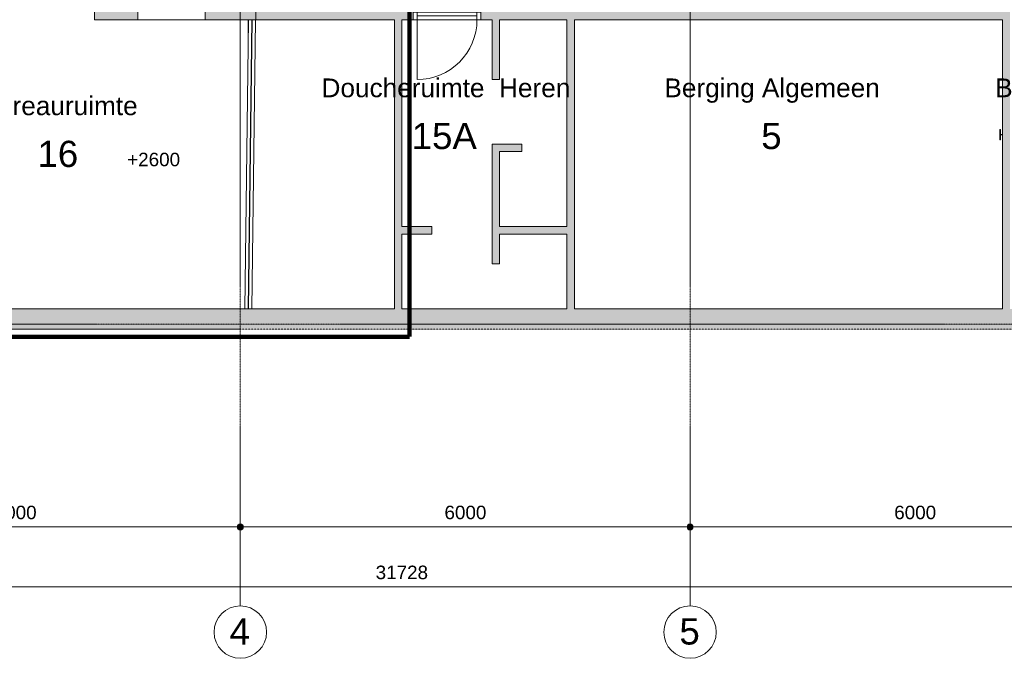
# Model space of a CAD drawing. Header units: millimetres. Extents: x 1158 to 98602, y 910 to 113498.
# Tile 4 of 30: x 53938 to 67073, y 39600 to 48121. Entities that reach past the tile are written whole.
import ezdxf

# ---------------------------------------------------------------- set-up
doc = ezdxf.new("R2010")
doc.units = ezdxf.units.MM
for name, pattern in [('Afbreeklijn', [9, 5, -2, 0, -2]), ('ARC Dash', [4, 2, -2]), ('ARC Grid Line', [22.225, 12.7, -3.175, 3.175, -3.175])]:
    doc.linetypes.add(name, pattern=pattern)
for name, color, linetype, lineweight in [('A--A2__Ruwbouw', 8, 'Continuous', 9), ('A--L$01A__Algemeen', 7, 'Continuous', 9), ('A--L$07A__Stramien', 1, 'Continuous', 13), ('A--L21__Buitenwanden', 3, 'Continuous', 9), ('A--L22__Binnenwanden', 2, 'Continuous', 9), ('A--L23__Vloeren', 3, 'Continuous', 9), ('A--L28__Hoofddraagconstructies', 3, 'Continuous', 9), ('A--L3__Afbouw', 2, 'Continuous', 9), ('A--LD30__DetailPenMiddel', 3, 'Continuous', 9), ('A--LR9__AlgVoorz', 7, 'Continuous', 9), ('A--M$01A__Algemeen', 1, 'Continuous', 13), ('A--M$01A__Algemeen-100', 1, 'Continuous', 13), ('A--T$01A__Algemeen', 1, 'Continuous', 9), ('A--T$07A__Stramien', 1, 'Continuous', 13), ('A--TR9__AlgVoorz', 1, 'Continuous', 13)]:
    doc.layers.add(name, color=color, linetype=linetype, lineweight=lineweight)
doc.styles.add('Arial', font='arial.ttf', dxfattribs={"height": 350})
doc.styles.add('Arial_1', font='arial.ttf', dxfattribs={"height": 250})
doc.styles.add('Arial_2', font='arial.ttf', dxfattribs={"height": 180})
doc.dimstyles.new('00_ARC_dimension_1_8mm', dxfattribs={"dimscale": 304.8, "dimtxt": 183.646692, "dimasz": 1.049869, "dimexe": 0.426509, "dimexo": 0.0625, "dimgap": 0.164042, "dimtad": 1, "dimdec": 0, "dimzin": 0, "dimdsep": 46, "dimtxsty": 'Arial_2', "dimblk1": 'DOTSMALL', "dimblk2": 'DOTSMALL', "dimsah": 1, "dimcen": 0.09, "dimdle": 0.426509, "dimadec": 3, "dimazin": 0, "dimtfac": 1, "dimtdec": 4, "dimtix": 1, "dimtmove": 0, "dimatfit": 3, "dimfxl": 0.426509, "dimfxlon": 1, "dimtvp": 1, "dimtolj": 1, "dimtzin": 0, "dimarcsym": 2})

# ---------------------------------------------------------------- blocks, each defined once
blk = doc.blocks.new('28-11_ARC_staal_balk_IPE - IPE180-1721993-DO-Begane grond - nieuwe situatie - plafond')
at = {"layer": 'A--L28__Hoofddraagconstructies'}
for p, q in [((-1929, 45), (-1929, -46)), ((-1929, 45), (1929, 45)), ((1929, 3), (-1929, 3)), ((1929, -46), (1929, 0)), ((1929, -3), (-1929, -3)), ((-1929, -46), (1929, -46))]:
    blk.add_line(p, q, dxfattribs=at)
blk = doc.blocks.new('28_SCF_TLB_column steel HEA - HE140A-1766939-DO-Begane grond - nieuwe situatie - plafond')
at = {"layer": 'A--L28__Hoofddraagconstructies'}
for p, q in [((-70, 58), (-70, 66.5)), ((-70, 66.5), (70, 66.5)), ((-2.75, 58), (-70, 58)), ((-2.75, 33.5), (-2.75, 58)), ((70, 58), (2.75, 58)), ((2.75, 58), (2.75, 33.5)), ((70, 66.5), (70, 58))]:
    blk.add_line(p, q, dxfattribs=at)
blk = doc.blocks.new('32_DO_WB_vo deur enkel1 - vo 2-1766217-DO-Begane grond - nieuwe situatie - plafond')
at = {"layer": 'A--L$01A__Algemeen'}
blk.add_line((520, 105), (520, 905), dxfattribs=at)
blk.add_arc((520, 105), 800, 90, 180, dxfattribs=at)
at = {"layer": 'A--L3__Afbouw'}
for p, q in [((-330, 105), (-330, 5)), ((-280, 105), (-330, 105)), ((-330, 5), (-280, 5)), ((520, 105), (-280, 105)), ((-280, 105), (-280, 55)), ((-280, 105), (-280, 5)), ((520, 55), (-280, 55)), ((-280, 5), (520, 5)), ((520, 55), (520, 105)), ((520, 5), (520, 105)), ((520, 105), (570, 105)), ((570, 5), (520, 5)), ((570, 105), (570, 5))]:
    blk.add_line(p, q, dxfattribs=at)
blk = doc.blocks.new('Grid - 3_5mm-18301-DO-Begane grond - nieuwe situatie - plafond')
at = {"layer": 'A--T$07A__Stramien'}
blk.add_circle((0, 0), 3.5, dxfattribs=at)
blk = doc.blocks.new('DIMBLOCK12-DO-Begane grond - nieuwe situatie - plafond')
at = {"layer": 'A--M$01A__Algemeen-100'}
h = blk.add_hatch(color=256, dxfattribs=at)
edge = h.paths.add_edge_path()
edge.add_arc((50881, 41353), 40, 0, 360)
h = blk.add_hatch(color=256, dxfattribs=at)
edge = h.paths.add_edge_path()
edge.add_arc((56881, 41353), 40, 0, 360)
for p, q in [((50881, 41353), (50881, 41483)), ((56881, 41353), (56881, 41483)), ((50881, 41353), (56881, 41353)), ((50881, 41353), (50881, 41223)), ((56881, 41353), (56881, 41223))]:
    blk.add_line(p, q, dxfattribs=at)
for centre in [(50881, 41353), (56881, 41353)]:
    blk.add_circle(centre, 40, dxfattribs=at)
at = {"layer": 'A--M$01A__Algemeen-100', "color": 0, "insert": (53604, 41636), "char_height": 180, "width": 664.52, "attachment_point": 1, "line_spacing_factor": 0.941778, "style": 'Arial_2'}
blk.add_mtext('6000', dxfattribs=at)
blk = doc.blocks.new('_DotSmall')
at = {"color": 0, "linetype": 'ByBlock', "const_width": 0.5}
blk.add_lwpolyline([(-0.0625, 0, 1), (0.0625, 0, 1)], format="xyb", close=True, dxfattribs=at)
blk = doc.blocks.new('DIMBLOCK13-DO-Begane grond - nieuwe situatie - plafond')
at = {"layer": 'A--M$01A__Algemeen-100'}
h = blk.add_hatch(color=256, dxfattribs=at)
edge = h.paths.add_edge_path()
edge.add_arc((56881, 41353), 40, 0, 360)
h = blk.add_hatch(color=256, dxfattribs=at)
edge = h.paths.add_edge_path()
edge.add_arc((62881, 41353), 40, 0, 360)
for p, q in [((56881, 41353), (56881, 41483)), ((62881, 41353), (62881, 41483)), ((56881, 41353), (62881, 41353)), ((56881, 41353), (56881, 41223)), ((62881, 41353), (62881, 41223))]:
    blk.add_line(p, q, dxfattribs=at)
for centre in [(56881, 41353), (62881, 41353)]:
    blk.add_circle(centre, 40, dxfattribs=at)
at = {"layer": 'A--M$01A__Algemeen-100', "color": 0, "insert": (59604, 41636), "char_height": 180, "width": 664.52, "attachment_point": 1, "line_spacing_factor": 0.941778, "style": 'Arial_2'}
blk.add_mtext('6000', dxfattribs=at)
blk = doc.blocks.new('DIMBLOCK14-DO-Begane grond - nieuwe situatie - plafond')
at = {"layer": 'A--M$01A__Algemeen-100'}
h = blk.add_hatch(color=256, dxfattribs=at)
edge = h.paths.add_edge_path()
edge.add_arc((62881, 41353), 40, 0, 360)
h = blk.add_hatch(color=256, dxfattribs=at)
edge = h.paths.add_edge_path()
edge.add_arc((68881, 41353), 40, 0, 360)
for p, q in [((62881, 41353), (62881, 41483)), ((68881, 41353), (68881, 41483)), ((62881, 41353), (68881, 41353)), ((62881, 41353), (62881, 41223)), ((68881, 41353), (68881, 41223))]:
    blk.add_line(p, q, dxfattribs=at)
for centre in [(62881, 41353), (68881, 41353)]:
    blk.add_circle(centre, 40, dxfattribs=at)
at = {"layer": 'A--M$01A__Algemeen-100', "color": 0, "insert": (65604, 41636), "char_height": 180, "width": 664.52, "attachment_point": 1, "line_spacing_factor": 0.941778, "style": 'Arial_2'}
blk.add_mtext('6000', dxfattribs=at)
blk = doc.blocks.new('DIMBLOCK16-DO-Begane grond - nieuwe situatie - plafond')
at = {"layer": 'A--M$01A__Algemeen-100'}
h = blk.add_hatch(color=256, dxfattribs=at)
edge = h.paths.add_edge_path()
edge.add_arc((43168, 40553), 40, 0, 360)
h = blk.add_hatch(color=256, dxfattribs=at)
edge = h.paths.add_edge_path()
edge.add_arc((74896, 40553), 40, 0, 360)
for p, q in [((43168, 40553), (43168, 40683)), ((74896, 40553), (74896, 40683)), ((43038, 40553), (75026, 40553)), ((43168, 40553), (43168, 40423)), ((74896, 40553), (74896, 40423))]:
    blk.add_line(p, q, dxfattribs=at)
for centre in [(43168, 40553), (74896, 40553)]:
    blk.add_circle(centre, 40, dxfattribs=at)
at = {"layer": 'A--M$01A__Algemeen-100', "color": 0, "insert": (58686, 40836), "char_height": 180, "width": 830.65, "attachment_point": 1, "line_spacing_factor": 0.941778, "style": 'Arial_2'}
blk.add_mtext('31728', dxfattribs=at)

msp = doc.modelspace()

# ---------------------------------------------------------------- hatches: boundary and pattern name
at = {"layer": 'A--A2__Ruwbouw'}
for points in [[(67047.6, 44261.4), (67147.6, 44261.4), (67147.6, 53171.4), (67047.6, 53171.4), (67047.6, 48121.4)], [(58937.6, 44261.4), (59037.6, 44261.4), (59037.6, 48121.4), (58937.6, 48121.4), (58937.6, 45262.6)], [(60338.6, 47321.4), (60338.6, 48121.4), (60238.6, 48121.4), (60238.6, 47321.4)], [(61337.6, 44261.4), (61337.6, 48121.4), (61237.6, 48121.4), (61237.6, 44261.4)], [(60238.6, 44861.4), (60338.6, 44861.4), (60338.6, 46461.4), (60238.6, 46461.4), (60238.6, 45262.6)], [(60637.6, 46361.4), (60637.6, 46461.4), (60338.6, 46461.4), (60338.6, 46361.4)], [(59437.6, 45261.4), (59437.6, 45361.4), (59037.6, 45361.4), (59037.6, 45261.4)], [(61237.6, 45261.4), (61237.6, 45361.4), (60338.6, 45361.4), (60338.6, 45261.4), (61034.9, 45261.4)], [(58127.6, 43991.4), (58127.6, 44261.4), (49467.6, 44261.4), (49467.6, 43991.4), (56880.6, 43991.4)]]:
    msp.add_hatch(color=10, dxfattribs=at).paths.add_polyline_path(points)
h = msp.add_hatch(color=10, dxfattribs=at)
h.paths.add_polyline_path([(56412.6, 48121.4), (57087.6, 48121.4), (57087.6, 48331.4), (56412.6, 48331.4), (56412.6, 48231.4)])
h.paths.add_polyline_path([(54937.6, 48121.4), (55512.6, 48121.4), (55512.6, 48331.4), (54937.6, 48331.4)])
h = msp.add_hatch(color=10, dxfattribs=at)
h.paths.add_polyline_path([(67047.6, 48121.4), (67047.6, 48331.4), (60088.1, 48331.4), (60088.1, 48121.4), (61337.6, 48121.4)])
h.paths.add_polyline_path([(57087.6, 48121.4), (59188.1, 48121.4), (59188.1, 48331.4), (57087.6, 48331.4)])
h = msp.add_hatch(color=10, dxfattribs=at)
h.paths.add_polyline_path([(71588.6, 43991.4), (71588.6, 44261.4), (58127.6, 44261.4), (58127.6, 43991.4), (68506.9, 43991.4)])
h.paths.add_polyline_path([(72888.6, 43991.4), (72888.6, 44261.4), (72488.6, 44261.4), (72488.6, 43991.4)])
h.paths.add_polyline_path([(73788.6, 43991.4), (75036.6, 43991.4), (75036.6, 44261.4), (73788.6, 44261.4), (73788.6, 44161.4)])

# ---------------------------------------------------------------- linework, layer by layer
at = {"layer": 'A--L$07A__Stramien', "linetype": 'ARC Grid Line'}
for p, q in [((56880.6, 95686.5), (56880.6, 40299.5)), ((62880.6, 95686.5), (62880.6, 40299.5)), ((84886.3, 44060.4), (39730.3, 44060.4))]:
    msp.add_line(p, q, dxfattribs=at)
at = {"layer": 'A--L21__Buitenwanden', "lineweight": 15}
for p, q in [((49737.6, 44261.4), (58127.6, 44261.4)), ((56880.6, 43991.4), (49467.6, 43991.4))]:
    msp.add_line(p, q, dxfattribs=at)
at = {"layer": 'A--L22__Binnenwanden', "lineweight": 15}
for p, q in [((54937.6, 48121.4), (54937.6, 49582.4)), ((55512.6, 48231.4), (55512.6, 48121.4)), ((56412.6, 48121.4), (56412.6, 48231.4)), ((57087.6, 48331.4), (57087.6, 48121.4)), ((55512.6, 48121.4), (54937.6, 48121.4)), ((58937.6, 48121.4), (56412.6, 48121.4)), ((58937.6, 44261.4), (58937.6, 48121.4)), ((59037.6, 48121.4), (59037.6, 45361.4)), ((59188.1, 48121.4), (59037.6, 48121.4)), ((60238.6, 48121.4), (60088.1, 48121.4)), ((60238.6, 47321.4), (60238.6, 48121.4)), ((60338.6, 48121.4), (60338.6, 47321.4)), ((61237.6, 48121.4), (60338.6, 48121.4)), ((61237.6, 45361.4), (61237.6, 48121.4)), ((61337.6, 48121.4), (61337.6, 44261.4)), ((67047.6, 48121.4), (61337.6, 48121.4)), ((67047.6, 44261.4), (67047.6, 48121.4)), ((60338.6, 47321.4), (60238.6, 47321.4)), ((60238.6, 44861.4), (60238.6, 46461.4)), ((60238.6, 46461.4), (60637.6, 46461.4)), ((60637.6, 46461.4), (60637.6, 46361.4)), ((60338.6, 46361.4), (60338.6, 45361.4)), ((60637.6, 46361.4), (60338.6, 46361.4)), ((59037.6, 45361.4), (59437.6, 45361.4)), ((59437.6, 45361.4), (59437.6, 45261.4)), ((60338.6, 45361.4), (61237.6, 45361.4)), ((59037.6, 45261.4), (59037.6, 44261.4)), ((59437.6, 45261.4), (59037.6, 45261.4)), ((61237.6, 45261.4), (60338.6, 45261.4)), ((60338.6, 45261.4), (60338.6, 44861.4)), ((61237.6, 44261.4), (61237.6, 45261.4)), ((60338.6, 44861.4), (60238.6, 44861.4)), ((58127.6, 44261.4), (58937.6, 44261.4)), ((59037.6, 44261.4), (61237.6, 44261.4)), ((61337.6, 44261.4), (67047.6, 44261.4))]:
    msp.add_line(p, q, dxfattribs=at)
at = {"layer": 'A--L22__Binnenwanden'}
msp.add_line((55512.6, 48121.4), (56412.6, 48121.4), dxfattribs=at)
at = {"layer": 'A--L23__Vloeren'}
msp.add_line((56987.6, 48121.4), (56987.6, 47869.9), dxfattribs=at)
at = {"layer": 'A--LD30__DetailPenMiddel', "linetype": 'Afbreeklijn', "lineweight": 100}
for p in [(59137.6, 48431.4), (52937.6, 43891.4)]:
    msp.add_line(p, (59137.6, 43891.4), dxfattribs=at)
at = {"layer": 'A--LD30__DetailPenMiddel', "linetype": 'ARC Dash'}
msp.add_line((80685.9, 43991.4), (56880.6, 43991.4), dxfattribs=at)
at = {"layer": 'A--LR9__AlgVoorz', "flags": 128}
for points in [[(58937.6, 44261.4), (58937.6, 45311.4), (58937.6, 48121.4), (58637.6, 48121.4), (57087.6, 48121.4), (57037.6, 48121.4), (54937.6, 48121.4), (54937.6, 49582.4), (52687.6, 49582.4), (52687.6, 44261.4), (58126, 44261.4), (58127.6, 44261.4), (58399.2, 44261.4)], [(59037.6, 45261.4), (59037.6, 44261.4), (61237.6, 44261.4), (61237.6, 45261.4), (60338.6, 45261.4), (60338.6, 44861.4), (60238.6, 44861.4), (60238.6, 45311.4), (60238.6, 46461.4), (60637.6, 46461.4), (60637.6, 46361.4), (60338.6, 46361.4), (60338.6, 45361.4), (61237.6, 45361.4), (61237.6, 48121.4), (60338.6, 48121.4), (60338.6, 47321.4), (60238.6, 47321.4), (60238.6, 48121.4), (59037.6, 48121.4), (59037.6, 45361.4), (59437.6, 45361.4), (59437.6, 45261.4)], [(61337.6, 45311.4), (61337.6, 44261.4), (67047.6, 44261.4), (67047.6, 48121.4), (62598.6, 48121.4), (61337.6, 48121.4)]]:
    msp.add_lwpolyline(points, close=True, dxfattribs=at)

# ---------------------------------------------------------------- block references
at = {"layer": 'A--L28__Hoofddraagconstructies'}
for name, p, rotation in [('28-11_ARC_staal_balk_IPE - IPE180-1721993-DO-Begane grond - nieuwe situatie - plafond', (57011.9, 46190.4), 269.27751900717), ('28_SCF_TLB_column steel HEA - HE140A-1766939-DO-Begane grond - nieuwe situatie - plafond', (67081.1, 46586.4), 89.9999999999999)]:
    msp.add_blockref(name, p, dxfattribs=dict(at, rotation=rotation))
at = {"layer": 'A--L3__Afbouw', "rotation": 180}
msp.add_blockref('32_DO_WB_vo deur enkel1 - vo 2-1766217-DO-Begane grond - nieuwe situatie - plafond', (59758.1, 48226.4), dxfattribs=at)
at = {"layer": 'A--T$07A__Stramien', "xscale": 99.99999999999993, "yscale": 99.99999999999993, "zscale": 99.99999999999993, "rotation": 180}
for p in [(56880.6, 39949.5), (62880.6, 39949.5)]:
    msp.add_blockref('Grid - 3_5mm-18301-DO-Begane grond - nieuwe situatie - plafond', p, dxfattribs=at)

# ---------------------------------------------------------------- texts
at = {"layer": 'A--T$01A__Algemeen', "color": 7, "lineweight": 13, "insert": (55371.3, 46345.8), "char_height": 180, "width": 849.789, "attachment_point": 1, "style": 'Arial_2'}
msp.add_mtext('+2600', dxfattribs=at)
at = {"layer": 'A--T$07A__Stramien', "char_height": 350, "width": 336.709, "attachment_point": 1, "style": 'Arial'}
for s, insert in [('4', (56738.2, 40133.4)), ('5', (62738.2, 40133.4))]:
    msp.add_mtext(s, dxfattribs=dict(at, insert=insert))
at = {"layer": 'A--TR9__AlgVoorz', "attachment_point": 1}
for s, insert, char_height, width, style in [('Doucheruimte  Heren', (57964.2, 47336.7), 250, 3984.387, 'Arial_1'), ('Berging Algemeen', (62538.4, 47336.7), 250, 3463.29, 'Arial_1'), ('Berging Levensmiddel', (66950.5, 47336.7), 250, 4160.758, 'Arial_1'), ('Bureauruimte', (53415.2, 47097.5), 250, 2509.282, 'Arial_1'), ('15A', (59166.6, 46745), 350, 1074.261, 'Arial'), ('5', (63829.8, 46745), 350, 336.709, 'Arial'), ('16', (54174.6, 46505.8), 350, 673.417, 'Arial')]:
    msp.add_mtext(s, dxfattribs=dict(at, insert=insert, char_height=char_height, width=width, style=style))

# ---------------------------------------------------------------- dimensions: what is measured, and where the dimension line sits
at = {"layer": 'A--M$01A__Algemeen'}
for base, p1, p2, override, picture, middle in [((56880.6, 41352.7), (50880.6, 41482.7), (56880.6, 41482.7), {"dimpost": '<>', "dimfxl": 6000}, 'DIMBLOCK12-DO-Begane grond - nieuwe situatie - plafond', (53880.6, 41494.6)), ((62880.6, 41352.7), (56880.6, 41482.7), (62880.6, 41482.7), {"dimpost": '<>', "dimfxl": 6000}, 'DIMBLOCK13-DO-Begane grond - nieuwe situatie - plafond', (59880.6, 41494.6)), ((68880.6, 41352.7), (62880.6, 41482.7), (68880.6, 41482.7), {"dimpost": '<>', "dimfxl": 6000}, 'DIMBLOCK14-DO-Begane grond - nieuwe situatie - plafond', (65880.6, 41494.6)), ((74895.6, 40552.7), (43167.6, 40682.7), (74895.6, 40682.7), {"dimpost": '<>', "dimfxl": 31728}, 'DIMBLOCK16-DO-Begane grond - nieuwe situatie - plafond', (59031.6, 40694.7))]:
    dim = msp.add_linear_dim(base=base, p1=p1, p2=p2, dimstyle='00_ARC_dimension_1_8mm', override=override, dxfattribs=at)
    dim.commit()
    dim.dimension.update_dxf_attribs({"geometry": picture, "text_midpoint": middle})

doc.saveas('drawing.dxf')
